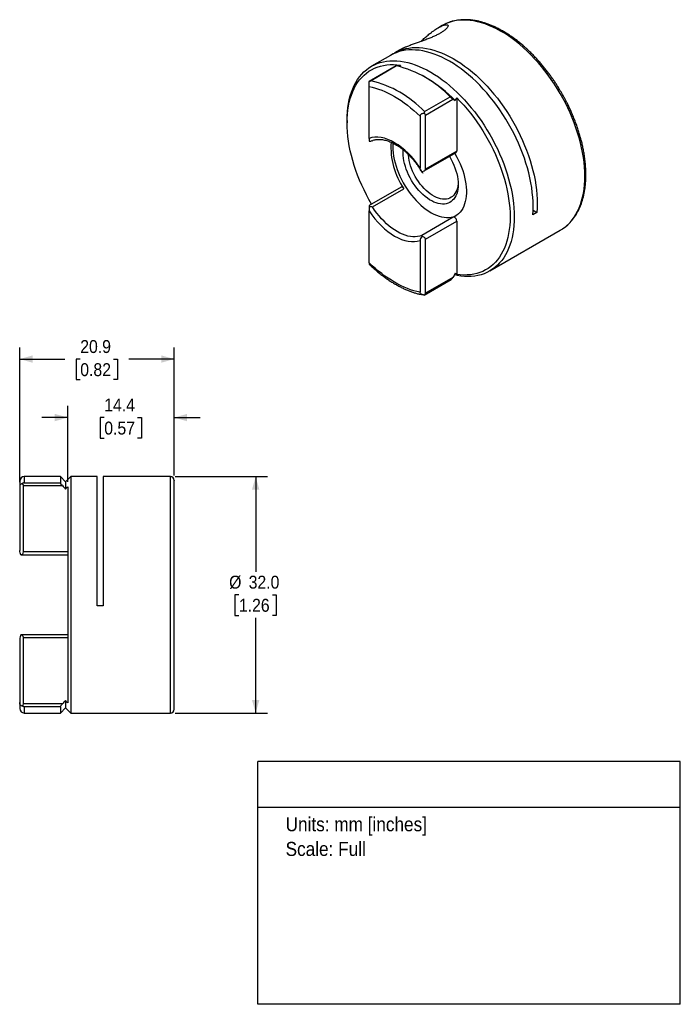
# Model space of a CAD drawing. Header units: millimetres. Extents: x 3 to 216, y 0 to 136.
# Tile 2 of 2: x 127 to 216, y 0 to 133. Entities that reach past the tile are written whole.
import ezdxf
from ezdxf.enums import TextEntityAlignment as Align

# ---------------------------------------------------------------- set-up
doc = ezdxf.new("R2010")
doc.units = ezdxf.units.MM
doc.header["$LTSCALE"] = 0.5
doc.linetypes.add('SLD-Solid', pattern=[0])
doc.layers.add('DIMENSIONS', color=140, linetype='SLD-Solid', lineweight=25)
doc.layers.add('TEXT', color=140, linetype='SLD-Solid', lineweight=25)
doc.layers.add('SLD-DEFPOINTS', color=7, linetype='Continuous', plot=False)
doc.layers.get('SLD-DEFPOINTS').off()
doc.styles.add('SLDTEXTSTYLE0', font='GOTHIC.TTF', dxfattribs={"width": 0.913})
doc.dimstyles.new('SLDDIMSTYLE1', dxfattribs={"dimtxt": 1.75, "dimasz": 1.75, "dimexe": 0, "dimexo": 0.0625, "dimgap": 0.4375, "dimtad": 0, "dimtih": 1, "dimtoh": 1, "dimdec": 1, "dimrnd": 1e-09, "dimzin": 4, "dimdsep": 46, "dimtxsty": 'SLDTEXTSTYLE0', "dimsah": 1, "dimcen": 0.09, "dimadec": 0, "dimazin": 1, "dimtfac": 1, "dimtdec": 1, "dimtofl": 0, "dimtmove": 0, "dimatfit": 3, "dimfxl": 0, "dimfrac": 2, "dimtolj": 1, "dimtzin": 12, "dimarcsym": 0})
doc.dimstyles.new('SLDDIMSTYLE2', dxfattribs={"dimtxt": 1.75, "dimasz": 1.75, "dimexe": 0, "dimexo": 0.0625, "dimgap": 0.4375, "dimtad": 0, "dimtih": 1, "dimtoh": 1, "dimdec": 1, "dimrnd": 1e-09, "dimzin": 12, "dimdsep": 46, "dimtxsty": 'SLDTEXTSTYLE0', "dimsah": 1, "dimcen": 0.09, "dimadec": 0, "dimazin": 3, "dimtfac": 1, "dimtdec": 1, "dimtmove": 0, "dimatfit": 0, "dimfxl": 0, "dimfrac": 2, "dimtolj": 1, "dimtzin": 12, "dimarcsym": 0})
doc.dimstyles.new('SLDDIMSTYLE3', dxfattribs={"dimtxt": 1.75, "dimasz": 1.75, "dimexe": 0, "dimexo": 0.0625, "dimgap": 0.4375, "dimtad": 0, "dimtih": 1, "dimtoh": 1, "dimdec": 1, "dimrnd": 1e-09, "dimzin": 12, "dimdsep": 46, "dimtxsty": 'SLDTEXTSTYLE0', "dimsah": 1, "dimcen": 0.09, "dimadec": 0, "dimazin": 3, "dimtfac": 1, "dimtdec": 1, "dimtofl": 0, "dimtmove": 0, "dimatfit": 3, "dimfxl": 0, "dimfrac": 2, "dimtolj": 1, "dimtzin": 12, "dimarcsym": 0})

# ---------------------------------------------------------------- blocks, each defined once
blk = doc.blocks.new('SW_NOTE_0')
at = {"layer": 'TEXT', "color": 0, "insert": (0, 2.43), "char_height": 1.905, "attachment_point": 1, "style": 'SLDTEXTSTYLE0'}
blk.add_mtext('Units: mm [inches]', dxfattribs=at)
blk = doc.blocks.new('SW_NOTE_0_1')
at = {"layer": 'TEXT', "color": 0, "insert": (0, 2.43), "char_height": 1.905, "attachment_point": 1, "style": 'SLDTEXTSTYLE0'}
blk.add_mtext('Scale: Full', dxfattribs=at)
blk = doc.blocks.new('Block1')
at = {"layer": 'TEXT'}
for p, q in [((215.9, 32.88), (158.75, 32.88)), ((158.75, 0), (158.75, 32.88)), ((215.9, 0), (215.9, 32.88)), ((158.75, 26.7), (215.9, 26.7)), ((215.9, 0), (158.75, 0))]:
    blk.add_line(p, q, dxfattribs=at)
at = {"layer": 'TEXT', "color": 140}
for name, p in [('SW_NOTE_0', (162.49, 22.9)), ('SW_NOTE_0_1', (162.49, 19.56))]:
    blk.add_blockref(name, p, dxfattribs=at)
at = {"layer": 'TEXT', "color": 140, "style": 'SLDTEXTSTYLE0', "width": 0.913, "flags": 2}
for tag, height, p in [('AUTOATTR0', 2.12, (177.5, 28.35)), ('AUTOATTR1_0', 2.38, (166.91, 14.94)), ('AUTOATTR1_1', 2.38, (164.9, 11.86)), ('AUTOATTR1_2', 2.38, (169.36, 8.78))]:
    blk.add_attdef(tag, text='', height=height, dxfattribs=at).set_placement(p, align=Align.BOTTOM_LEFT)
blk = doc.blocks.new('_D_1')
at = {"layer": 'DIMENSIONS'}
for p, q in [((147.54, 71.44), (160.02, 71.44)), ((158.44, 71.44), (158.44, 58.57)), ((156.17, 55.44), (155.64, 55.44)), ((155.64, 55.44), (155.64, 52.66)), ((160.7, 55.44), (161.23, 55.44)), ((161.23, 55.44), (161.23, 52.66)), ((155.64, 52.66), (156.17, 52.66)), ((158.44, 39.44), (158.44, 52.31)), ((161.23, 52.66), (160.7, 52.66)), ((147.54, 39.44), (160.02, 39.44))]:
    blk.add_line(p, q, dxfattribs=at)
for points in [[(158.44, 71.44), (157.94, 69.69), (158.94, 69.69)], [(158.44, 39.44), (158.94, 41.19), (157.94, 41.19)]]:
    blk.add_solid(points, dxfattribs=at)
at = {"layer": 'DIMENSIONS', "char_height": 1.75, "attachment_point": 1, "style": 'SLDTEXTSTYLE0'}
for s, insert in [('%%c', (154.85, 58.03)), ('32.0', (157.49, 58.03)), ('1.26', (156.17, 54.9))]:
    blk.add_mtext(s, dxfattribs=dict(at, insert=insert))
blk = doc.blocks.new('_D_2')
at = {"layer": 'DIMENSIONS'}
for p, q in [((133.01, 70.72), (133.01, 81.03)), ((147.41, 71.58), (147.41, 81.03)), ((133.01, 79.44), (129.51, 79.44)), ((137.95, 79.43), (137.41, 79.43)), ((137.41, 79.43), (137.41, 76.65)), ((142.47, 79.43), (143, 79.43)), ((143, 79.43), (143, 76.65)), ((147.41, 79.44), (150.91, 79.44)), ((137.41, 76.65), (137.95, 76.65)), ((143, 76.65), (142.47, 76.65))]:
    blk.add_line(p, q, dxfattribs=at)
for points in [[(133.01, 79.44), (131.26, 79.94), (131.26, 78.94)], [(147.41, 79.44), (149.16, 78.94), (149.16, 79.94)]]:
    blk.add_solid(points, dxfattribs=at)
at = {"layer": 'DIMENSIONS', "char_height": 1.75, "attachment_point": 1, "style": 'SLDTEXTSTYLE0'}
for s, insert in [('14.4', (137.95, 82.02)), ('0.57', (137.95, 78.89))]:
    blk.add_mtext(s, dxfattribs=dict(at, insert=insert))
blk = doc.blocks.new('_D_3')
at = {"layer": 'DIMENSIONS'}
for p, q in [((126.51, 70.68), (126.51, 88.94)), ((147.41, 71.58), (147.41, 88.94)), ((126.51, 87.36), (132.63, 87.36)), ((134.7, 87.34), (134.16, 87.34)), ((134.16, 87.34), (134.16, 84.57)), ((139.22, 87.34), (139.75, 87.34)), ((139.75, 87.34), (139.75, 84.57)), ((147.41, 87.36), (141.29, 87.36)), ((134.16, 84.57), (134.7, 84.57)), ((139.75, 84.57), (139.22, 84.57))]:
    blk.add_line(p, q, dxfattribs=at)
for points in [[(126.51, 87.36), (128.26, 86.86), (128.26, 87.86)], [(147.41, 87.36), (145.66, 87.86), (145.66, 86.86)]]:
    blk.add_solid(points, dxfattribs=at)
at = {"layer": 'DIMENSIONS', "char_height": 1.75, "attachment_point": 1, "style": 'SLDTEXTSTYLE0'}
for s, insert in [('20.9', (134.7, 89.93)), ('0.82', (134.7, 86.8))]:
    blk.add_mtext(s, dxfattribs=dict(at, insert=insert))

msp = doc.modelspace()

# ---------------------------------------------------------------- linework, layer by layer
for p, q in [((183.67, 132.51), (183.16, 132.22)), ((176.67, 128.47), (174.12, 127)), ((177.95, 129.21), (177.23, 128.8)), ((177.43, 127.04), (173.78, 124.94)), ((177.51, 127.04), (174.05, 125.04)), ((178.03, 127.14), (177.92, 126.94)), ((181.63, 125.35), (181.13, 125.64)), ((173.79, 117.24), (173.79, 124.25)), ((181.28, 120.87), (184.74, 122.87)), ((185.64, 122.74), (185.64, 115.52)), ((181.4, 120.4), (185.13, 122.56)), ((180.69, 120.26), (180.69, 113.25)), ((181.4, 113.07), (181.4, 120.4)), ((170.81, 119.68), (170.81, 119.35)), ((181.24, 112.84), (185.56, 115.34)), ((185.64, 115.52), (181.4, 113.07)), ((178.11, 110.63), (173.79, 108.13)), ((174.25, 107.97), (178.5, 110.42)), ((173.79, 108.13), (173.79, 108.03)), ((173.79, 100.4), (173.79, 107.41)), ((196.49, 107.21), (195.93, 106.89)), ((195.97, 107.52), (196.49, 107.21)), ((185.18, 106.56), (180.93, 104.11)), ((181.4, 103.6), (185.64, 106.05)), ((185.64, 106.05), (185.64, 98.83)), ((190.12, 99.29), (199.66, 104.8)), ((180.69, 103.42), (180.69, 96.41)), ((181.4, 96.26), (181.4, 103.6)), ((181.23, 96.03), (184.88, 98.14)), ((185.13, 98.41), (181.4, 96.26)), ((132.01, 71.44), (127.11, 71.44)), ((127.11, 71.44), (127.11, 70.6)), ((132.71, 70.74), (132.01, 71.44)), ((132.01, 71.44), (132.01, 70.6)), ((133.41, 71.44), (132.71, 70.74)), ((132.71, 70.74), (132.71, 69.76)), ((137.01, 71.44), (133.41, 71.44)), ((133.41, 71.44), (133.41, 55.44)), ((137.01, 53.94), (137.01, 71.44)), ((146.91, 71.44), (137.81, 71.44)), ((137.81, 71.44), (137.81, 53.94)), ((146.91, 39.44), (146.91, 71.44)), ((126.51, 70.05), (126.51, 61.46)), ((127.01, 61.24), (127.01, 70.22)), ((127.01, 70.22), (132.28, 70.22)), ((127.11, 70.6), (132.01, 70.6)), ((133.01, 70.08), (133.01, 40.8)), ((126.66, 60.85), (126.71, 60.85)), ((126.66, 60.85), (126.71, 60.85)), ((126.71, 60.84), (133.01, 60.84)), ((133.01, 61.24), (127.01, 61.24)), ((133.41, 55.44), (133.41, 39.44)), ((137.81, 53.94), (137.01, 53.94)), ((126.51, 49.42), (126.51, 40.84)), ((126.71, 50.03), (126.66, 50.03)), ((133.01, 50.04), (126.71, 50.04)), ((127.01, 40.66), (127.01, 49.64)), ((127.01, 49.64), (133.01, 49.64)), ((132.28, 40.66), (127.01, 40.66)), ((132.01, 40.28), (127.11, 40.28)), ((127.11, 40.28), (127.11, 39.44)), ((132.01, 40.28), (132.01, 39.44)), ((132.01, 39.44), (132.71, 40.14)), ((132.71, 41.12), (132.71, 40.14)), ((132.71, 40.14), (133.41, 39.44)), ((127.11, 39.44), (132.01, 39.44)), ((133.41, 39.44), (146.91, 39.44))]:
    msp.add_line(p, q)
at = {"flags": 128}
for points in [[(184.04, 132.71), (183.95, 132.67), (183.67, 132.51)], [(200.01, 105.02), (200.35, 105.27), (200.67, 105.55), (200.98, 105.86), (201.27, 106.2), (201.54, 106.57), (201.78, 106.97), (202.01, 107.39), (202.21, 107.83), (202.39, 108.3), (202.54, 108.78), (202.68, 109.29), (202.78, 109.82), (202.87, 110.37), (202.93, 110.94), (202.97, 111.53), (202.98, 112.12), (202.97, 112.74), (202.93, 113.36), (202.87, 114), (202.78, 114.65), (202.68, 115.31), (202.54, 115.97), (202.39, 116.64), (202.21, 117.31), (202.01, 117.99), (201.78, 118.67), (201.54, 119.34), (201.27, 120.02), (200.98, 120.69), (200.67, 121.36), (200.35, 122.03), (200, 122.68), (199.64, 123.33), (199.25, 123.97), (198.86, 124.59), (198.44, 125.2), (198.02, 125.8), (197.57, 126.39), (197.12, 126.95), (196.65, 127.5), (196.18, 128.03), (195.69, 128.54), (195.2, 129.03), (194.69, 129.5), (194.18, 129.94), (193.67, 130.36), (193.15, 130.75), (192.63, 131.12), (192.1, 131.46), (191.58, 131.77), (191.05, 132.05), (190.53, 132.31), (190.01, 132.54), (189.49, 132.73), (188.98, 132.9), (188.47, 133.03), (187.97, 133.14), (187.48, 133.21), (187, 133.25), (186.52, 133.26), (186.06, 133.24), (185.61, 133.19), (185.17, 133.1), (184.75, 132.99), (184.34, 132.84), (184.04, 132.71)], [(176.95, 128.63), (177.14, 128.75), (177.52, 128.95), (177.91, 129.13), (178.32, 129.27), (178.74, 129.39), (179.18, 129.47), (179.63, 129.53), (180.09, 129.55), (180.57, 129.54), (181.05, 129.49), (181.54, 129.42), (182.04, 129.32), (182.55, 129.18), (183.06, 129.02), (183.58, 128.82), (184.1, 128.59), (184.63, 128.34), (185.15, 128.05), (185.68, 127.74), (186.2, 127.4), (186.72, 127.03), (187.24, 126.64), (187.76, 126.22), (188.27, 125.78), (188.77, 125.31), (189.26, 124.82), (189.75, 124.31), (190.23, 123.78), (190.69, 123.23), (191.15, 122.66), (191.59, 122.08), (192.01, 121.48), (192.43, 120.87), (192.83, 120.24), (193.21, 119.6), (193.57, 118.96), (193.92, 118.3), (194.24, 117.64), (194.55, 116.97), (194.84, 116.29), (195.11, 115.62), (195.35, 114.94), (195.58, 114.26), (195.78, 113.58), (195.96, 112.91), (196.11, 112.24), (196.24, 111.58), (196.35, 110.92), (196.44, 110.27), (196.5, 109.64), (196.53, 109.01), (196.54, 108.4), (196.53, 107.8), (196.49, 107.21)], [(195.93, 106.89), (195.97, 107.47), (195.98, 108.07), (195.97, 108.68), (195.93, 109.3), (195.87, 109.93), (195.79, 110.58), (195.68, 111.23), (195.55, 111.89), (195.4, 112.56), (195.22, 113.23), (195.02, 113.9), (194.8, 114.58), (194.55, 115.25), (194.29, 115.93), (194, 116.6), (193.7, 117.26), (193.37, 117.93), (193.03, 118.58), (192.67, 119.22), (192.29, 119.86), (191.9, 120.49), (191.49, 121.1), (191.06, 121.7), (190.63, 122.28), (190.17, 122.84), (189.71, 123.39), (189.24, 123.92), (188.76, 124.43), (188.26, 124.92), (187.76, 125.39), (187.26, 125.84), (186.75, 126.26), (186.23, 126.65), (185.71, 127.02), (185.19, 127.36), (184.67, 127.68), (184.14, 127.97), (183.62, 128.23), (183.1, 128.46), (182.58, 128.66), (182.07, 128.83), (181.57, 128.97), (181.07, 129.08), (180.57, 129.16), (180.09, 129.2), (179.62, 129.22), (179.16, 129.21), (178.7, 129.16), (178.27, 129.08), (177.84, 128.98), (177.43, 128.84), (177.04, 128.67), (176.67, 128.47)], [(170.81, 119.68), (170.82, 120.27), (170.85, 120.85), (170.91, 121.42), (171, 121.97), (171.11, 122.49), (171.24, 123), (171.39, 123.49), (171.57, 123.95), (171.77, 124.4), (171.99, 124.82), (172.24, 125.21), (172.5, 125.58), (172.79, 125.92), (173.09, 126.23), (173.42, 126.52), (173.76, 126.77), (174.12, 127), (174.5, 127.2), (174.89, 127.37), (175.3, 127.51), (175.73, 127.61), (176.16, 127.69), (176.61, 127.74), (177.08, 127.75), (177.55, 127.73), (178.03, 127.69), (178.52, 127.61), (179.02, 127.5), (179.53, 127.36), (180.04, 127.19), (180.56, 126.99), (181.08, 126.76), (181.6, 126.5), (182.12, 126.21), (182.64, 125.89), (183.16, 125.55), (183.68, 125.18), (184.2, 124.79), (184.71, 124.37), (185.22, 123.92), (185.71, 123.46), (186.21, 122.97), (186.69, 122.46), (187.16, 121.93), (187.62, 121.38), (188.08, 120.81), (188.51, 120.23), (188.94, 119.64), (189.35, 119.02), (189.74, 118.4), (190.12, 117.77), (190.48, 117.12), (190.82, 116.47), (191.15, 115.81), (191.45, 115.14), (191.74, 114.47), (192, 113.8), (192.25, 113.12), (192.47, 112.45), (192.67, 111.77), (192.85, 111.1), (193, 110.44), (193.13, 109.78), (193.24, 109.13), (193.32, 108.48), (193.38, 107.85), (193.42, 107.22), (193.43, 106.61)], [(174.13, 108.32), (174.12, 108.33), (173.76, 108.96), (173.42, 109.61), (173.1, 110.26), (172.79, 110.92), (172.5, 111.58), (172.24, 112.24), (171.99, 112.91), (171.77, 113.58), (171.57, 114.24), (171.39, 114.91), (171.24, 115.57), (171.11, 116.22), (171, 116.86), (170.91, 117.5), (170.85, 118.13), (170.82, 118.75), (170.81, 119.35), (170.82, 119.94), (170.85, 120.51), (170.91, 121.07), (171, 121.61), (171.11, 122.13), (171.24, 122.63), (171.39, 123.11), (171.57, 123.57), (171.77, 124.01), (171.99, 124.42), (172.24, 124.8), (172.5, 125.16), (172.79, 125.49), (173.1, 125.8), (173.42, 126.07), (173.76, 126.32), (174.12, 126.54), (174.5, 126.73), (174.9, 126.89), (175.31, 127.02), (175.73, 127.12), (176.17, 127.18), (176.62, 127.22), (177.08, 127.22), (177.55, 127.19), (178.03, 127.14)], [(185.64, 122.74), (186.13, 122.24), (186.6, 121.73), (187.06, 121.19), (187.51, 120.63), (187.94, 120.06), (188.37, 119.48), (188.78, 118.88), (189.17, 118.26), (189.55, 117.64), (189.91, 117), (190.25, 116.36), (190.58, 115.71), (190.88, 115.05), (191.17, 114.39), (191.43, 113.72), (191.68, 113.05), (191.9, 112.39), (192.1, 111.72), (192.28, 111.06), (192.43, 110.4), (192.57, 109.75), (192.67, 109.1), (192.76, 108.46), (192.82, 107.83), (192.86, 107.22), (192.87, 106.61), (192.86, 106.02), (192.82, 105.45), (192.76, 104.89), (192.67, 104.35), (192.57, 103.83), (192.43, 103.33), (192.28, 102.85), (192.1, 102.39), (191.9, 101.96), (191.68, 101.55), (191.43, 101.16), (191.17, 100.8), (190.88, 100.47), (190.58, 100.17), (190.25, 99.89), (189.91, 99.64), (189.55, 99.42), (189.17, 99.23), (188.78, 99.07), (188.37, 98.95), (187.94, 98.85), (187.51, 98.78), (187.06, 98.75), (186.6, 98.74), (186.13, 98.77), (185.64, 98.83)], [(177.01, 116.61), (177.01, 116.51), (176.99, 116.1)], [(176.99, 116.1), (177.01, 115.69), (177.04, 115.26), (177.1, 114.82), (177.19, 114.38), (177.3, 113.93), (177.43, 113.47), (177.58, 113.01), (177.76, 112.56), (177.95, 112.1), (178.17, 111.66), (178.4, 111.22), (178.65, 110.78), (178.92, 110.36), (179.21, 109.95), (179.51, 109.56), (179.82, 109.19), (180.14, 108.83), (180.47, 108.49), (180.81, 108.18), (181.15, 107.89), (181.5, 107.63), (181.85, 107.39), (182.21, 107.18), (182.56, 106.99), (182.91, 106.84), (183.26, 106.72), (183.6, 106.62), (183.94, 106.56), (184.26, 106.53), (184.58, 106.53), (184.88, 106.56), (185.18, 106.63), (185.45, 106.72), (185.6, 106.79)], [(178.4, 115.29), (178.41, 115.63), (178.41, 115.68)], [(184.66, 114.82), (184.7, 114.76), (184.9, 114.39), (185.09, 114.01), (185.26, 113.63), (185.41, 113.24), (185.54, 112.85), (185.65, 112.47), (185.73, 112.09), (185.79, 111.71), (185.83, 111.35), (185.84, 111), (185.83, 110.66), (185.79, 110.34), (185.73, 110.03), (185.65, 109.75), (185.54, 109.48), (185.41, 109.25), (185.26, 109.03), (185.09, 108.85), (184.9, 108.69), (184.7, 108.56), (184.47, 108.46), (184.23, 108.39), (183.98, 108.35), (183.71, 108.34), (183.44, 108.37), (183.15, 108.42), (182.86, 108.51), (182.57, 108.62), (182.27, 108.77), (181.97, 108.94), (181.67, 109.14), (181.38, 109.36), (181.08, 109.62), (180.8, 109.89), (180.52, 110.18), (180.26, 110.5), (180.01, 110.83), (179.77, 111.18), (179.54, 111.53), (179.33, 111.9), (179.14, 112.28), (178.97, 112.66), (178.82, 113.05), (178.7, 113.44), (178.59, 113.82), (178.51, 114.2), (178.45, 114.58), (178.41, 114.94), (178.4, 115.29), (178.4, 115.29)], [(185.84, 111.21), (185.83, 111.08), (185.79, 110.78), (185.73, 110.49), (185.65, 110.22), (185.54, 109.98), (185.41, 109.76), (185.26, 109.56), (185.09, 109.39), (184.9, 109.26), (184.7, 109.15), (184.48, 109.07), (184.24, 109.02), (183.99, 109), (183.73, 109.02), (183.46, 109.06), (183.18, 109.14), (182.9, 109.25), (182.62, 109.38), (182.33, 109.55), (182.05, 109.74), (181.76, 109.96), (181.49, 110.2), (181.22, 110.47), (180.96, 110.75), (180.71, 111.06), (180.47, 111.38), (180.25, 111.71), (180.04, 112.06), (179.85, 112.42), (179.68, 112.78), (179.53, 113.15), (179.4, 113.52), (179.3, 113.89), (179.21, 114.25), (179.15, 114.61), (179.12, 114.96), (179.11, 115.04)], [(185.37, 115.23), (185.44, 115.12), (185.68, 114.68), (185.9, 114.24), (186.11, 113.79), (186.29, 113.33), (186.46, 112.88), (186.6, 112.42), (186.72, 111.97), (186.81, 111.52), (186.89, 111.08), (186.94, 110.65), (186.96, 110.23), (186.96, 109.82), (186.94, 109.43), (186.89, 109.05), (186.81, 108.69), (186.72, 108.36), (186.6, 108.04), (186.46, 107.75), (186.29, 107.48), (186.11, 107.24), (185.9, 107.03), (185.68, 106.85), (185.44, 106.69), (185.18, 106.56)], [(178.5, 110.42), (178.43, 110.51), (178.35, 110.58), (178.27, 110.63), (178.19, 110.64), (178.13, 110.63), (178.11, 110.63)], [(180.93, 104.11), (180.65, 104.02), (180.35, 103.95), (180.04, 103.92), (179.71, 103.92), (179.38, 103.95), (179.03, 104.02), (178.68, 104.12), (178.32, 104.25), (177.96, 104.42), (177.59, 104.61), (177.23, 104.84), (176.87, 105.09), (176.51, 105.37), (176.16, 105.68), (175.81, 106.01), (175.48, 106.36), (175.15, 106.74), (174.84, 107.13), (174.54, 107.54), (174.25, 107.97)], [(185.64, 106.05), (185.63, 106.14), (185.6, 106.25), (185.55, 106.35), (185.48, 106.44), (185.4, 106.51), (185.32, 106.56), (185.25, 106.57), (185.18, 106.56)], [(193.43, 106.61), (193.42, 106.02), (193.38, 105.44), (193.32, 104.87), (193.24, 104.32), (193.13, 103.8), (193, 103.29), (192.85, 102.8), (192.67, 102.34), (192.47, 101.89), (192.25, 101.48), (192, 101.08), (191.74, 100.71), (191.45, 100.37), (191.15, 100.06), (190.82, 99.77), (190.48, 99.52), (190.12, 99.29), (189.74, 99.09), (189.35, 98.92), (188.94, 98.78), (188.51, 98.68), (188.08, 98.6), (187.62, 98.55), (187.16, 98.54), (186.69, 98.56), (186.21, 98.6), (185.71, 98.68), (185.32, 98.77)], [(199.66, 104.8), (200, 105.01), (200.01, 105.02)]]:
    msp.add_lwpolyline(points, dxfattribs=at)
for centre, radius, start, end in [((173.98, 112.58), 14.89, 43.7204, 76.285), ((172.37, 109.67), 18.21, 44.142, 59.4302), ((170.52, 110.58), 14.89, 43.7204, 76.285), ((186.61, 116.05), 9.87, 176.033, 214.7523), ((185.45, 115.5), 0.198, 305.1235, 6.1887), ((127.11, 70.84), 0.6, 90, 180), ((146.91, 70.94), 0.5, 0, 90), ((126.61, 70.22), 0.4, 0, 44.9877), ((126.61, 61.24), 0.4, 277.6291, 360), ((126.61, 49.64), 0.4, 0, 82.3709), ((127.11, 40.04), 0.6, 180, 270), ((126.61, 40.66), 0.4, 315.0123, 0), ((146.91, 39.94), 0.5, 270, 0)]:
    msp.add_arc(centre, radius, start, end)
for centre, start_param, end_param in [((180.84, 120.4), 0, 0.785184), ((180.84, 113.07), 4.845541, 6.283185), ((180.84, 103.6), 0, 1.437644), ((180.84, 96.26), 5.498002, 6.283185)]:
    msp.add_ellipse(centre, major_axis=(0.566, 0), ratio=0.577382, start_param=start_param, end_param=end_param)
for points, knots in [([(183.39, 132.35), (183.47, 132.39), (183.63, 132.46), (183.84, 132.55), (184.03, 132.61), (184.23, 132.64), (184.39, 132.62), (184.49, 132.54), (184.48, 132.41), (184.41, 132.28), (184.3, 132.14), (184.11, 131.95), (183.8, 131.71), (183.41, 131.47), (182.99, 131.24), (182.51, 131.02), (182.01, 130.8), (181.48, 130.6), (180.94, 130.4), (180.4, 130.21), (179.86, 130.02), (179.34, 129.83), (178.88, 129.65), (178.48, 129.49), (178.18, 129.34), (178.02, 129.25), (177.95, 129.21)], [0, 0, 0, 0, 0.0343674, 0.0687298, 0.1040698, 0.1394021, 0.1909101, 0.2437722, 0.2953473, 0.3221435, 0.3489372, 0.3940783, 0.4407755, 0.4822452, 0.5249771, 0.5655193, 0.6072011, 0.6484834, 0.6908343, 0.7347158, 0.7796191, 0.8289065, 0.8792127, 0.9232003, 0.9676638, 1, 1, 1, 1]), ([(180.77, 130.34), (180.8, 130.37), (180.99, 130.55), (181.32, 130.85), (181.78, 131.24), (182.18, 131.56), (182.53, 131.82), (182.83, 132.02), (183.12, 132.2), (183.3, 132.3), (183.39, 132.35)], [0, 0, 0, 0, 0.031923, 0.193787, 0.36025, 0.5267, 0.643912, 0.761114, 0.880565, 1, 1, 1, 1]), ([(199.85, 123.38), (199.73, 123.59), (199.55, 123.88), (199.29, 124.31), (199.06, 124.67), (198.78, 125.09), (198.48, 125.52), (198.15, 125.97), (197.81, 126.43), (197.45, 126.88), (197.07, 127.33), (196.68, 127.78), (196.28, 128.21), (195.87, 128.64), (195.45, 129.05), (195.02, 129.45), (194.58, 129.84), (194.14, 130.21), (193.69, 130.56), (193.24, 130.9), (192.78, 131.21), (192.32, 131.51), (191.86, 131.78), (191.39, 132.04), (190.93, 132.27), (190.46, 132.48), (190, 132.67), (189.53, 132.83), (189.07, 132.97), (188.62, 133.09), (188.16, 133.18), (187.71, 133.25), (187.27, 133.29), (186.83, 133.31), (186.4, 133.3), (185.98, 133.27), (185.56, 133.2), (185.15, 133.12), (184.75, 133), (184.39, 132.87), (184.17, 132.77), (184.07, 132.72)], [0, 0, 0, 0, 0.0301104, 0.0421676, 0.0621966, 0.0829642, 0.1052201, 0.1284276, 0.1523708, 0.1768773, 0.2018247, 0.2271224, 0.2527025, 0.2785129, 0.3045133, 0.3306718, 0.3569632, 0.3833671, 0.409867, 0.4364497, 0.4631042, 0.4898216, 0.5165948, 0.5434178, 0.5702858, 0.5971945, 0.62414, 0.6511196, 0.6781311, 0.7051729, 0.7322442, 0.7593449, 0.7864762, 0.8136411, 0.8408447, 0.8680954, 0.8954052, 0.9227908, 0.9502739, 0.9778808, 1, 1, 1, 1]), ([(177.51, 127.04), (177.49, 127.04), (177.45, 127.05), (177.44, 127.04), (177.44, 127.04)], [0, 0, 0, 0, 0.56523, 1, 1, 1, 1]), ([(173.79, 124.94), (173.81, 124.95), (173.86, 124.97), (173.94, 125.01), (174.01, 125.03), (174.05, 125.04)], [0, 0, 0, 0, 0.256027, 0.589358, 1, 1, 1, 1]), ([(173.79, 124.25), (173.79, 124.3), (173.79, 124.36), (173.79, 124.49), (173.79, 124.56), (173.79, 124.75), (173.79, 124.86), (173.79, 124.94)], [0, 0, 0, 0, 0.25, 0.25, 0.5, 0.5, 1, 1, 1, 1]), ([(185.13, 122.56), (185.08, 122.59), (185.02, 122.63), (184.89, 122.74), (184.81, 122.8), (184.74, 122.87)], [0, 0, 0, 0, 0.5, 0.5, 1, 1, 1, 1]), ([(200.03, 105.03), (200.04, 105.04), (200.17, 105.12), (200.4, 105.3), (200.72, 105.58), (201.03, 105.89), (201.32, 106.23), (201.6, 106.6), (201.85, 106.98), (202.06, 107.38), (202.26, 107.78), (202.43, 108.19), (202.59, 108.63), (202.72, 109.08), (202.84, 109.55), (202.94, 110.04), (203.01, 110.54), (203.07, 111.05), (203.11, 111.58), (203.13, 112.11), (203.13, 112.66), (203.1, 113.22), (203.06, 113.79), (203, 114.36), (202.92, 114.94), (202.82, 115.53), (202.7, 116.12), (202.57, 116.72), (202.41, 117.31), (202.24, 117.91), (202.05, 118.51), (201.84, 119.11), (201.62, 119.7), (201.38, 120.29), (201.14, 120.86), (200.88, 121.42), (200.64, 121.92), (200.42, 122.35), (200.2, 122.75), (200.02, 123.09), (199.89, 123.31), (199.85, 123.38)], [0, 0, 0, 0, 0.001685, 0.030085, 0.058767, 0.087757, 0.117075, 0.146729, 0.176717, 0.203796, 0.230945, 0.258153, 0.285411, 0.312707, 0.340033, 0.367378, 0.394736, 0.422099, 0.449461, 0.476818, 0.504164, 0.531498, 0.558815, 0.586114, 0.613391, 0.640645, 0.667871, 0.695065, 0.72222, 0.749325, 0.776368, 0.803323, 0.830153, 0.856788, 0.883085, 0.908718, 0.932702, 0.952382, 0.968976, 0.989418, 1, 1, 1, 1]), ([(181.24, 120.64), (181.17, 120.63), (181.11, 120.63), (180.98, 120.59), (180.92, 120.57), (180.81, 120.51), (180.77, 120.46), (180.71, 120.37), (180.69, 120.31), (180.69, 120.26)], [0, 0, 0, 0, 0.25, 0.25, 0.5, 0.5, 0.75, 0.75, 1, 1, 1, 1]), ([(181.28, 120.87), (181.28, 120.84), (181.27, 120.8), (181.26, 120.74), (181.25, 120.69), (181.24, 120.65), (181.24, 120.64)], [0, 0, 0, 0, 0.315252, 0.586998, 0.815242, 1, 1, 1, 1]), ([(180.69, 113.25), (179.72, 114.73), (178.5, 115.93), (175.98, 117.38), (174.76, 117.59), (173.79, 117.24)], [0, 0, 0, 0, 0.5, 0.5, 1, 1, 1, 1]), ([(173.79, 117.24), (173.79, 117.15), (173.79, 117.07), (173.79, 116.95), (173.79, 116.9), (173.79, 116.86)], [0, 0, 0, 0, 0.5, 0.5, 1, 1, 1, 1]), ([(173.79, 116.86), (173.87, 116.86), (174.01, 116.85), (174.14, 116.91), (174.19, 116.93)], [0, 0, 0, 0, 0.57476, 1, 1, 1, 1]), ([(174.2, 116.92), (174.25, 116.94), (174.37, 117), (174.59, 117.05), (174.83, 117.09), (175.08, 117.11), (175.34, 117.1), (175.61, 117.08), (175.89, 117.02), (176.17, 116.95), (176.46, 116.85), (176.75, 116.73), (177.05, 116.59), (177.35, 116.43), (177.66, 116.24), (177.96, 116.03), (178.26, 115.81), (178.56, 115.56), (178.86, 115.3), (179.15, 115.01), (179.43, 114.72), (179.71, 114.41), (179.97, 114.09), (180.22, 113.77), (180.43, 113.47), (180.62, 113.2), (180.78, 112.94), (180.92, 112.72), (181.01, 112.57), (181.04, 112.52)], [0, 0, 0, 0, 0.030771, 0.073249, 0.114995, 0.15608, 0.196632, 0.236787, 0.276663, 0.316354, 0.355934, 0.395454, 0.434947, 0.474428, 0.513911, 0.5534, 0.592892, 0.632373, 0.671818, 0.71119, 0.750425, 0.789412, 0.827935, 0.865498, 0.900642, 0.929644, 0.954053, 0.984011, 1, 1, 1, 1]), ([(180.91, 112.75), (180.85, 112.82), (180.8, 112.9), (180.72, 113.07), (180.69, 113.16), (180.69, 113.25)], [0, 0, 0, 0, 0.5, 0.5, 1, 1, 1, 1]), ([(173.79, 108.03), (173.81, 108.03), (173.86, 108.03), (173.94, 108.03), (174.03, 108.02), (174.14, 108), (174.21, 107.98), (174.25, 107.97)], [0, 0, 0, 0, 0.150626, 0.317307, 0.500399, 0.707187, 1, 1, 1, 1]), ([(173.79, 108.03), (173.79, 107.92), (173.79, 107.82), (173.79, 107.61), (173.79, 107.5), (173.79, 107.41)], [0, 0, 0, 0, 0.5, 0.5, 1, 1, 1, 1]), ([(173.79, 107.41), (174.76, 105.93), (175.98, 104.73), (178.5, 103.27), (179.72, 103.07), (180.69, 103.42)], [0, 0, 0, 0, 0.5, 0.5, 1, 1, 1, 1]), ([(180.93, 104.11), (180.93, 104.11), (180.92, 104.1), (180.91, 104.07), (180.9, 104.04), (180.9, 103.99), (180.91, 103.94), (180.91, 103.92)], [0, 0, 0, 0, 0.205259, 0.372008, 0.500252, 0.768179, 1, 1, 1, 1]), ([(180.91, 103.92), (180.85, 103.84), (180.8, 103.77), (180.72, 103.6), (180.69, 103.51), (180.69, 103.42)], [0, 0, 0, 0, 0.5, 0.5, 1, 1, 1, 1]), ([(173.79, 100.4), (173.79, 100.36), (173.79, 100.29), (173.79, 100.23), (173.79, 100.22), (173.79, 100.22)], [0, 0, 0, 0, 0.346964, 0.694852, 1, 1, 1, 1]), ([(173.79, 100.22), (173.81, 100.2), (173.97, 100.04), (174.28, 99.76), (174.71, 99.37), (175.16, 99), (175.61, 98.65), (176.06, 98.32), (176.52, 98), (176.98, 97.7), (177.45, 97.43), (177.91, 97.18), (178.38, 96.94), (178.85, 96.73), (179.31, 96.55), (179.78, 96.38), (180.24, 96.24), (180.68, 96.13), (180.97, 96.07), (181.1, 96.05)], [0, 0, 0, 0, 0.008674, 0.06974, 0.131119, 0.192766, 0.254641, 0.316713, 0.378957, 0.441352, 0.503881, 0.566529, 0.629284, 0.692134, 0.755068, 0.818078, 0.881154, 0.944291, 1, 1, 1, 1]), ([(184.88, 98.14), (184.89, 98.14), (184.93, 98.16), (185.02, 98.25), (185.09, 98.35), (185.13, 98.41)], [0, 0, 0, 0, 0.0626987, 0.4475954, 1, 1, 1, 1]), ([(181.24, 96.03), (181.17, 96.04), (181.11, 96.04), (180.98, 96.08), (180.92, 96.1), (180.81, 96.16), (180.77, 96.21), (180.71, 96.3), (180.69, 96.35), (180.69, 96.41)], [0, 0, 0, 0, 0.25, 0.25, 0.5, 0.5, 0.75, 0.75, 1, 1, 1, 1]), ([(147.41, 39.95), (147.41, 39.95), (147.41, 39.93), (147.41, 39.99), (147.41, 40.13), (147.41, 40.36), (147.41, 40.68), (147.41, 41.07), (147.41, 41.52), (147.41, 42), (147.41, 42.55), (147.41, 43.16), (147.41, 43.83), (147.41, 44.56), (147.41, 45.34), (147.41, 46.16), (147.41, 46.95), (147.41, 47.69), (147.41, 48.37), (147.41, 49.07), (147.41, 49.91), (147.41, 50.91), (147.41, 52.05), (147.41, 53.19), (147.41, 54.32), (147.41, 55.44), (147.41, 56.57), (147.41, 57.69), (147.41, 58.83), (147.41, 59.98), (147.41, 61.05), (147.41, 62.05), (147.41, 62.97), (147.41, 63.86), (147.41, 64.72), (147.41, 65.54), (147.41, 66.32), (147.41, 67.05), (147.41, 67.72), (147.41, 68.28), (147.41, 68.75), (147.41, 69.13), (147.41, 69.47), (147.41, 69.84), (147.41, 70.2), (147.41, 70.52), (147.41, 70.75), (147.41, 70.89), (147.41, 70.95), (147.41, 70.94), (147.41, 70.93)], [0, 0, 0, 0, 0.005134, 0.028229, 0.051301, 0.075106, 0.099528, 0.123993, 0.145212, 0.166388, 0.187617, 0.209278, 0.230893, 0.252564, 0.274225, 0.295841, 0.317512, 0.333435, 0.349321, 0.36521, 0.381141, 0.405595, 0.430021, 0.453826, 0.476894, 0.5, 0.523095, 0.546167, 0.569973, 0.594394, 0.618859, 0.640078, 0.661254, 0.682483, 0.704144, 0.72576, 0.747431, 0.769092, 0.790707, 0.812378, 0.828301, 0.844187, 0.860076, 0.876007, 0.900462, 0.924887, 0.948692, 0.97176, 0.994866, 1, 1, 1, 1]), ([(126.89, 70.51), (126.84, 70.5), (126.8, 70.49), (126.71, 70.45), (126.67, 70.43), (126.59, 70.35), (126.56, 70.3), (126.52, 70.18), (126.51, 70.11), (126.51, 70.05)], [0, 0, 0, 0, 0.25, 0.25, 0.5, 0.5, 0.75, 0.75, 1, 1, 1, 1]), ([(127.11, 70.6), (127.09, 70.6), (127.04, 70.58), (126.98, 70.56), (126.93, 70.53), (126.9, 70.51), (126.89, 70.51)], [0, 0, 0, 0, 0.315252, 0.586998, 0.815242, 1, 1, 1, 1]), ([(132.28, 70.22), (132.21, 70.29), (132.15, 70.37), (132.05, 70.51), (132.01, 70.57), (132.01, 70.6)], [0, 0, 0, 0, 0.5, 0.5, 1, 1, 1, 1]), ([(126.66, 60.85), (126.62, 60.94), (126.58, 61.04), (126.53, 61.24), (126.51, 61.35), (126.51, 61.46)], [0, 0, 0, 0, 0.5, 0.5, 1, 1, 1, 1]), ([(126.66, 50.03), (126.62, 49.94), (126.58, 49.85), (126.53, 49.64), (126.51, 49.54), (126.51, 49.42)], [0, 0, 0, 0, 0.5, 0.5, 1, 1, 1, 1]), ([(126.89, 40.38), (126.84, 40.38), (126.8, 40.39), (126.71, 40.43), (126.67, 40.46), (126.59, 40.54), (126.56, 40.59), (126.52, 40.7), (126.51, 40.77), (126.51, 40.84)], [0, 0, 0, 0, 0.25, 0.25, 0.5, 0.5, 0.75, 0.75, 1, 1, 1, 1]), ([(127.11, 40.28), (127.09, 40.29), (127.04, 40.3), (126.98, 40.32), (126.93, 40.35), (126.9, 40.37), (126.89, 40.38)], [0, 0, 0, 0, 0.315424, 0.587223, 0.815399, 1, 1, 1, 1]), ([(132.01, 40.28), (132.01, 40.31), (132.05, 40.38), (132.15, 40.51), (132.21, 40.59), (132.28, 40.66)], [0, 0, 0, 0, 0.5, 0.5, 1, 1, 1, 1])]:
    msp.add_open_spline(points, degree=3, knots=knots)
for points in [[(173.79, 124.25), (176.03, 123.82), (178.45, 122.42), (180.69, 120.26)], [(185.43, 122.36), (185.5, 122.48), (185.57, 122.61), (185.64, 122.74)], [(185.13, 122.56), (185.23, 122.49), (185.33, 122.42), (185.43, 122.36)], [(180.69, 96.41), (178.45, 96.84), (176.03, 98.24), (173.79, 100.4)], [(185.43, 98.97), (185.33, 98.78), (185.23, 98.6), (185.13, 98.41)], [(185.64, 98.83), (185.57, 98.87), (185.5, 98.92), (185.43, 98.97)], [(126.51, 70.84), (126.51, 70.84), (126.51, 70.57), (126.51, 70.05)], [(132.28, 70.22), (132.42, 70.07), (132.56, 69.92), (132.71, 69.76)], [(132.71, 69.76), (132.81, 69.87), (132.91, 69.98), (133.01, 70.08)], [(126.51, 40.84), (126.51, 40.31), (126.51, 40.04), (126.51, 40.04)], [(132.71, 41.12), (132.56, 40.97), (132.42, 40.81), (132.28, 40.66)], [(133.01, 40.8), (132.91, 40.91), (132.81, 41.01), (132.71, 41.12)]]:
    msp.add_open_spline(points, degree=3)

# ---------------------------------------------------------------- block references
at = {"layer": 'SLD-DEFPOINTS'}
msp.add_blockref('Block1', (0, 0), dxfattribs=at)

# ---------------------------------------------------------------- dimensions: what is measured, and where the dimension line sits
at = {"layer": 'DIMENSIONS'}
for base, p2, dimstyle, picture, middle in [((126.51, 87.36), (126.51, 70.05), 'SLDDIMSTYLE3', '_D_3', (136.96, 87.36)), ((133.01, 79.44), (133.01, 70.08), 'SLDDIMSTYLE2', '_D_2', (140.21, 79.44))]:
    dim = msp.add_linear_dim(base=base, p1=(147.41, 70.94), p2=p2, dimstyle=dimstyle, dxfattribs=at)
    dim.commit()
    dim.dimension.update_dxf_attribs({"geometry": picture, "text_midpoint": middle, "dimtype": 160})
dim = msp.add_linear_dim(base=(158.44, 71.44), p1=(146.91, 39.44), p2=(146.91, 71.44), angle=90, text='%%c<>', dimstyle='SLDDIMSTYLE1', dxfattribs=at)
dim.commit()
dim.dimension.update_dxf_attribs({"geometry": '_D_1', "text_midpoint": (158.44, 55.44), "dimtype": 160})

doc.saveas('drawing.dxf')
